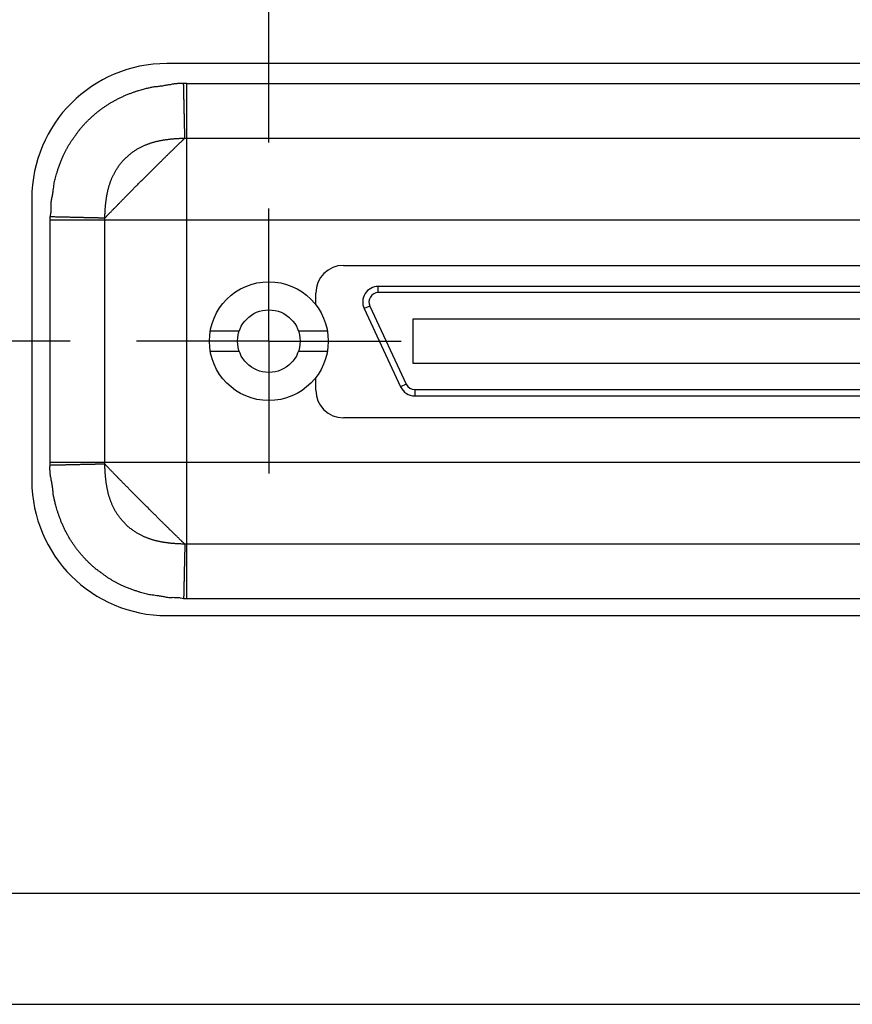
# Model space of a CAD drawing. Header units: inches. Extents: x 0 to 34, y 0 to 22.
# Tile 5 of 23: x 11.465 to 12.251, y 5.699 to 6.629. Entities that reach past the tile are written whole.
import ezdxf

# ---------------------------------------------------------------- set-up
doc = ezdxf.new("R2010")
doc.units = ezdxf.units.IN
doc.header["$LTSCALE"] = 1.87
doc.header["$MEASUREMENT"] = 0
doc.linetypes.add('CENTER', pattern=[0.6, 0.375, -0.075, 0.075, -0.075])
doc.layers.get('0').update_dxf_attribs({"linetype": 'CONTINUOUS'})
doc.layers.add('DEFAULT_1', color=7, linetype='CENTER')
doc.layers.add('DIMENSIONS', color=7, linetype='CONTINUOUS')
doc.styles.get("Standard").update_dxf_attribs({"font": 'txt', "width": 0.8})
doc.dimstyles.new('DIMSTYLE_2', dxfattribs={"dimtxt": 0.125, "dimasz": 0.18, "dimexe": 0.18, "dimexo": 0.0625, "dimgap": 0.09, "dimtad": 0, "dimtih": 1, "dimtoh": 1, "dimdec": 3, "dimlfac": 1.333333, "dimzin": 4, "dimdsep": 46, "dimtxsty": 'STANDARD', "dimblk": '_FILLED', "dimblk1": '_FILLED', "dimblk2": '_FILLED', "dimcen": 0.09, "dimadec": 0, "dimazin": 0, "dimtp": 0.01, "dimtm": 0.01, "dimtfac": 1, "dimtdec": 3, "dimtofl": 0, "dimtmove": 0, "dimatfit": 3, "dimldrblk": '_FILLED', "dimfxl": 1, "dimtolj": 1, "dimtzin": 4, "dimarcsym": 0})

# ---------------------------------------------------------------- blocks, each defined once
blk = doc.blocks.new('*D10')
at = {"layer": 'DIMENSIONS', "color": 2, "linetype": 'CONTINUOUS'}
blk.add_line((11.51251, 6.32523), (7.04668, 6.32523), dxfattribs=at)
at = {"layer": 'DIMENSIONS', "color": 2, "linetype": 'CONTINUOUS', "width": 0.8}
for s, p in [('[', (6.28418, 6.26273)), (']', (6.88418, 6.26273)), ('2X ', (5.45918, 6.26273)), ('.835', (5.75918, 6.26273)), ('21.21', (6.38418, 6.26273))]:
    blk.add_text(s, height=0.125, dxfattribs=at).set_placement(p)
blk = doc.blocks.new('_FILLED')
at = {"color": 0, "linetype": 'BYBLOCK'}
blk.add_solid([(0, 0), (-1, 0.1736), (-1, -0.1736)], dxfattribs=at)
blk = doc.blocks.new('*D16')
at = {"layer": 'DIMENSIONS', "color": 2, "linetype": 'CONTINUOUS'}
blk.add_line((11.70009, 6.51281), (11.70009, 7.68408), dxfattribs=at)
at = {"layer": 'DIMENSIONS', "color": 2, "linetype": 'CONTINUOUS', "width": 0.8}
for s, p in [(']', (11.76259, 9.07158)), ('134.31', (11.76259, 8.47158)), ('[', (11.76259, 8.37158)), ('5.288', (11.76259, 7.74658))]:
    blk.add_text(s, height=0.125, rotation=90, dxfattribs=at).set_placement(p)
blk = doc.blocks.new('*D17')
at = {"layer": 'DIMENSIONS', "color": 2, "linetype": 'CONTINUOUS'}
blk.add_line((12.81327, 6.51281), (12.81327, 7.68408), dxfattribs=at)
at = {"layer": 'DIMENSIONS', "color": 2, "linetype": 'CONTINUOUS', "width": 0.8}
for s, p in [(']', (12.87577, 9.07158)), ('172.01', (12.87577, 8.47158)), ('[', (12.87577, 8.37158)), ('6.772', (12.87577, 7.74658))]:
    blk.add_text(s, height=0.125, rotation=90, dxfattribs=at).set_placement(p)

msp = doc.modelspace()

# ---------------------------------------------------------------- linework, layer by layer
at = {"color": 7, "linetype": 'CONTINUOUS'}
for p, q in [((12.90956, 6.58736), (11.60381, 6.58736)), ((11.47631, 6.45986), (11.47631, 6.19361)), ((11.77068, 6.39677), (12.74268, 6.39677)), ((11.74443, 6.36048), (11.74443, 6.37052)), ((12.70993, 6.37691), (11.80343, 6.37691)), ((12.70993, 6.371), (11.80343, 6.371)), ((11.74373, 6.36048), (11.74443, 6.36048)), ((11.79005, 6.3559), (11.82447, 6.28209)), ((11.7954, 6.3584), (11.82983, 6.28458)), ((11.83591, 6.3459), (11.83591, 6.30457)), ((12.67745, 6.3459), (11.83591, 6.3459)), ((11.64481, 6.33483), (11.67216, 6.33483)), ((11.72801, 6.33483), (11.75536, 6.33483)), ((11.64481, 6.31564), (11.67216, 6.31564)), ((11.72801, 6.31564), (11.75536, 6.31564)), ((11.83591, 6.30457), (12.67745, 6.30457)), ((11.74443, 6.28998), (11.74373, 6.28998)), ((11.74443, 6.27902), (11.74443, 6.28998)), ((11.83785, 6.27947), (12.67551, 6.27947)), ((11.83785, 6.27356), (12.67551, 6.27356)), ((12.74268, 6.25277), (11.77068, 6.25277)), ((11.60381, 6.06611), (12.90956, 6.06611)), ((7.79418, 5.80408), (16.71918, 5.80408)), ((7.76418, 5.69908), (16.74918, 5.69908))]:
    msp.add_line(p, q, dxfattribs=at)
at = {"color": 9, "linetype": 'CONTINUOUS'}
for p, q in [((11.62255, 6.56843), (12.89081, 6.56843)), ((11.62256, 6.08204), (11.62256, 6.56843)), ((11.62256, 6.5169), (12.89081, 6.5169)), ((11.49373, 6.43961), (13.01963, 6.43961)), ((11.49373, 6.21085), (11.49373, 6.4396)), ((11.54526, 6.21086), (11.54526, 6.43961)), ((11.80343, 6.371), (11.80343, 6.37691)), ((11.7954, 6.3584), (11.79005, 6.3559)), ((11.82983, 6.28458), (11.82447, 6.28209)), ((11.83785, 6.27947), (11.83785, 6.27356)), ((11.49373, 6.21086), (13.01963, 6.21086)), ((12.89081, 6.13357), (11.62256, 6.13357)), ((12.89081, 6.08204), (11.62257, 6.08204))]:
    msp.add_line(p, q, dxfattribs=at)
at = {"color": 7, "linetype": 'CONTINUOUS'}
for radius in [0.0561, 0.02953]:
    msp.add_circle((11.70009, 6.32523), radius, dxfattribs=at)
for centre, radius, start, end in [((11.60381, 6.45986), 0.1275, 90, 180), ((11.77068, 6.37052), 0.02625, 90, 180), ((11.80343, 6.36214), 0.01476, 90, 205), ((11.80343, 6.36214), 0.00886, 90, 205), ((11.83785, 6.28833), 0.00886, 205, 270), ((11.77068, 6.27902), 0.02625, 180, 270), ((11.83785, 6.28833), 0.01476, 205, 270), ((11.60381, 6.19361), 0.1275, 180, 270)]:
    msp.add_arc(centre, radius, start, end, dxfattribs=at)
at = {"color": 9, "linetype": 'CONTINUOUS'}
for points, knots in [([(11.49377, 6.44256), (11.49386, 6.4435), (11.49449, 6.44551), (11.49454, 6.44888), (11.49485, 6.45263), (11.49441, 6.45663), (11.49537, 6.46054), (11.49602, 6.46424), (11.49657, 6.46763), (11.49698, 6.47065), (11.49719, 6.47339), (11.49783, 6.47586), (11.49838, 6.47826), (11.49902, 6.48069), (11.49973, 6.48323), (11.50056, 6.48599), (11.50155, 6.48901), (11.50271, 6.49222), (11.50398, 6.49548), (11.50529, 6.49856), (11.50657, 6.50137), (11.50782, 6.50392), (11.50907, 6.50633), (11.51036, 6.5087), (11.51174, 6.51106), (11.51315, 6.51347), (11.51483, 6.51575), (11.51648, 6.51805), (11.51811, 6.52033), (11.5198, 6.52251), (11.52124, 6.5248), (11.52298, 6.52677), (11.5247, 6.52877), (11.52655, 6.53077), (11.52855, 6.5329), (11.5309, 6.53498), (11.53327, 6.53728), (11.53577, 6.53949), (11.53829, 6.54158), (11.5408, 6.54355), (11.54332, 6.54538), (11.54585, 6.54713), (11.54842, 6.5488), (11.55106, 6.55042), (11.55378, 6.55198), (11.5566, 6.55351), (11.55952, 6.55497), (11.56249, 6.55637), (11.56551, 6.55769), (11.56852, 6.5589), (11.57145, 6.56001), (11.57427, 6.56095), (11.57689, 6.56189), (11.57942, 6.56233), (11.58163, 6.56309), (11.58363, 6.56372), (11.58548, 6.56415), (11.58718, 6.56454), (11.58882, 6.56491), (11.59048, 6.56523), (11.59219, 6.56566), (11.59403, 6.5656), (11.59592, 6.56588), (11.59789, 6.56613), (11.59989, 6.56642), (11.60188, 6.56676), (11.60384, 6.56706), (11.60567, 6.56754), (11.60747, 6.5675), (11.60899, 6.56814), (11.61047, 6.56828), (11.61179, 6.56846), (11.61301, 6.56857), (11.61414, 6.56865), (11.61519, 6.56869), (11.61617, 6.56871), (11.6171, 6.56872), (11.61798, 6.56868), (11.61884, 6.56872), (11.61937, 6.56852), (11.6196, 6.5684)], [0, 0, 0, 0, 0.014162, 0.031243, 0.050408, 0.07079, 0.091017, 0.110232, 0.127457, 0.142535, 0.15606, 0.168617, 0.180798, 0.193176, 0.206256, 0.220524, 0.236457, 0.253975, 0.271906, 0.288954, 0.304282, 0.318314, 0.331691, 0.345057, 0.3588, 0.372836, 0.387031, 0.401251, 0.415357, 0.429216, 0.442726, 0.455789, 0.468783, 0.482263, 0.496779, 0.512668, 0.529422, 0.546335, 0.562784, 0.578715, 0.594279, 0.609628, 0.62493, 0.640355, 0.656072, 0.672158, 0.688523, 0.705059, 0.721632, 0.737974, 0.753775, 0.768733, 0.782668, 0.79553, 0.807223, 0.817711, 0.827058, 0.835656, 0.843948, 0.852366, 0.861118, 0.870264, 0.879829, 0.889812, 0.900014, 0.910215, 0.920198, 0.929745, 0.93867, 0.946793, 0.954125, 0.960794, 0.966897, 0.972534, 0.97778, 0.982692, 0.987326, 0.991737, 0.995984, 1, 1, 1, 1]), ([(11.62255, 6.56843), (11.62222, 6.56843), (11.62157, 6.56843), (11.62058, 6.56842), (11.61993, 6.56841), (11.6196, 6.5684)], [0, 0, 0, 0, 0.334014, 0.664529, 1, 1, 1, 1]), ([(11.62082, 6.51688), (11.62082, 6.51701), (11.62081, 6.51727), (11.6208, 6.51769), (11.62079, 6.51818), (11.62078, 6.51871), (11.62076, 6.51931), (11.62075, 6.51996), (11.62073, 6.52066), (11.62072, 6.52142), (11.6207, 6.52223), (11.62068, 6.5231), (11.62066, 6.52401), (11.62064, 6.52498), (11.62061, 6.52599), (11.62059, 6.52706), (11.62056, 6.52817), (11.62054, 6.52932), (11.62051, 6.53052), (11.62048, 6.53176), (11.62045, 6.53304), (11.62043, 6.53437), (11.62039, 6.53573), (11.62036, 6.53713), (11.62033, 6.53856), (11.6203, 6.54003), (11.62026, 6.54153), (11.62023, 6.54306), (11.62019, 6.54461), (11.62016, 6.5462), (11.62012, 6.54781), (11.62009, 6.54944), (11.62005, 6.5511), (11.62001, 6.55277), (11.61997, 6.55446), (11.61994, 6.55617), (11.6199, 6.55789), (11.61986, 6.55963), (11.61982, 6.56137), (11.61978, 6.56312), (11.61974, 6.56488), (11.6197, 6.56664), (11.61967, 6.56781), (11.61966, 6.5684)], [0, 0, 0, 0, 0.007128, 0.015366, 0.024718, 0.035173, 0.04672, 0.059344, 0.073032, 0.087766, 0.10353, 0.120307, 0.13808, 0.156826, 0.176526, 0.197156, 0.218692, 0.24111, 0.264387, 0.288496, 0.313409, 0.339098, 0.365533, 0.392684, 0.42052, 0.449013, 0.478129, 0.507836, 0.538098, 0.568881, 0.60015, 0.63187, 0.664008, 0.696526, 0.729388, 0.762556, 0.795992, 0.829655, 0.863509, 0.897513, 0.93163, 0.965818, 1, 1, 1, 1]), ([(11.54528, 6.44136), (11.54529, 6.44204), (11.54532, 6.44334), (11.54539, 6.44521), (11.54547, 6.44694), (11.54556, 6.44855), (11.54566, 6.45005), (11.54577, 6.45147), (11.54588, 6.45283), (11.54601, 6.45413), (11.54614, 6.45541), (11.54629, 6.45665), (11.54644, 6.45787), (11.5466, 6.45906), (11.54677, 6.46023), (11.54695, 6.46136), (11.54714, 6.46248), (11.54734, 6.4636), (11.54756, 6.46473), (11.5478, 6.46588), (11.54807, 6.46707), (11.54835, 6.46826), (11.54866, 6.46945), (11.54897, 6.47062), (11.5493, 6.47175), (11.54964, 6.47285), (11.54999, 6.47394), (11.55036, 6.47503), (11.55076, 6.47614), (11.5512, 6.47729), (11.55168, 6.47847), (11.5522, 6.47968), (11.55276, 6.48089), (11.55334, 6.4821), (11.55396, 6.48332), (11.55461, 6.48454), (11.55532, 6.48579), (11.55608, 6.48705), (11.5569, 6.48834), (11.55777, 6.48964), (11.55869, 6.49093), (11.55966, 6.49221), (11.56067, 6.49348), (11.56175, 6.49475), (11.56287, 6.49601), (11.56405, 6.49725), (11.56528, 6.49847), (11.56654, 6.49964), (11.56783, 6.50078), (11.56913, 6.50185), (11.57043, 6.50287), (11.57173, 6.50383), (11.57302, 6.50473), (11.57429, 6.50557), (11.57555, 6.50635), (11.57679, 6.50708), (11.57803, 6.50777), (11.57927, 6.50842), (11.5805, 6.50904), (11.58173, 6.50962), (11.58295, 6.51016), (11.58416, 6.51067), (11.58535, 6.51114), (11.58651, 6.51157), (11.58763, 6.51197), (11.58873, 6.51234), (11.58982, 6.51268), (11.59091, 6.513), (11.59203, 6.51332), (11.59317, 6.51362), (11.59434, 6.51391), (11.59551, 6.51418), (11.59667, 6.51444), (11.59782, 6.51467), (11.59894, 6.51488), (11.60006, 6.51508), (11.60118, 6.51527), (11.60231, 6.51544), (11.60347, 6.51561), (11.60465, 6.51577), (11.60585, 6.51591), (11.60708, 6.51605), (11.60834, 6.51618), (11.60963, 6.51631), (11.61097, 6.51642), (11.61236, 6.51652), (11.61383, 6.51662), (11.61539, 6.51671), (11.61708, 6.51678), (11.6189, 6.51685), (11.62016, 6.51688), (11.62082, 6.51689)], [0, 0, 0, 0, 0.016617, 0.031895, 0.046002, 0.059102, 0.071363, 0.082953, 0.094042, 0.104767, 0.115218, 0.125473, 0.135537, 0.145378, 0.154975, 0.164376, 0.173651, 0.182886, 0.192229, 0.201849, 0.211829, 0.221985, 0.23207, 0.241934, 0.251563, 0.260967, 0.270254, 0.279612, 0.289233, 0.299295, 0.309789, 0.320575, 0.331507, 0.342499, 0.35362, 0.364967, 0.376628, 0.388677, 0.401176, 0.41404, 0.427054, 0.440143, 0.453447, 0.467055, 0.480911, 0.494941, 0.509075, 0.523226, 0.537287, 0.551149, 0.564704, 0.577899, 0.590719, 0.603171, 0.61529, 0.627112, 0.638694, 0.650099, 0.661369, 0.672492, 0.683441, 0.694184, 0.704659, 0.714799, 0.724547, 0.733965, 0.743229, 0.752519, 0.762006, 0.771712, 0.781548, 0.791416, 0.801204, 0.810789, 0.820129, 0.82935, 0.838606, 0.847993, 0.857537, 0.867255, 0.877162, 0.887272, 0.897601, 0.908197, 0.919137, 0.93052, 0.942512, 0.955285, 0.969011, 0.983862, 1, 1, 1, 1]), ([(11.54528, 6.44135), (11.54541, 6.44149), (11.54567, 6.44178), (11.54609, 6.44222), (11.54654, 6.44271), (11.54703, 6.44323), (11.54756, 6.44378), (11.54813, 6.44437), (11.54873, 6.445), (11.54937, 6.44566), (11.55004, 6.44636), (11.55075, 6.44709), (11.55148, 6.44785), (11.55225, 6.44865), (11.55306, 6.44947), (11.55389, 6.45033), (11.55476, 6.45123), (11.55566, 6.45215), (11.5566, 6.45311), (11.55756, 6.4541), (11.55855, 6.4551), (11.55955, 6.45613), (11.56056, 6.45715), (11.56156, 6.45818), (11.56257, 6.4592), (11.56358, 6.46023), (11.56461, 6.46128), (11.56568, 6.46236), (11.5668, 6.46348), (11.56795, 6.46465), (11.56913, 6.46584), (11.57033, 6.46705), (11.57155, 6.46828), (11.57278, 6.46952), (11.57402, 6.47077), (11.57527, 6.47202), (11.57652, 6.47328), (11.57779, 6.47455), (11.57906, 6.47583), (11.58035, 6.47712), (11.58163, 6.4784), (11.58292, 6.4797), (11.58422, 6.48099), (11.58551, 6.48228), (11.5868, 6.48356), (11.58808, 6.48484), (11.58936, 6.48612), (11.59063, 6.48738), (11.59189, 6.48864), (11.59315, 6.48988), (11.59439, 6.49111), (11.59561, 6.49233), (11.59683, 6.49353), (11.59803, 6.49472), (11.59921, 6.49589), (11.60038, 6.49704), (11.60152, 6.49818), (11.60266, 6.49929), (11.60377, 6.50039), (11.60486, 6.50146), (11.60593, 6.50251), (11.60697, 6.50354), (11.60799, 6.50454), (11.60898, 6.50551), (11.60995, 6.50645), (11.61088, 6.50735), (11.61178, 6.50823), (11.61265, 6.50908), (11.61349, 6.50989), (11.6143, 6.51067), (11.61507, 6.51142), (11.61581, 6.51214), (11.61652, 6.51282), (11.61719, 6.51346), (11.61783, 6.51407), (11.61842, 6.51464), (11.61898, 6.51516), (11.6195, 6.51565), (11.61998, 6.5161), (11.62041, 6.51651), (11.62069, 6.51676), (11.62082, 6.51688)], [0, 0, 0, 0, 0.005217, 0.010921, 0.017137, 0.023851, 0.031052, 0.038729, 0.046874, 0.055474, 0.064522, 0.074013, 0.083941, 0.0943, 0.105086, 0.116306, 0.127969, 0.140085, 0.152642, 0.165571, 0.178792, 0.192216, 0.205737, 0.219214, 0.232597, 0.246032, 0.259715, 0.273893, 0.288749, 0.304149, 0.319893, 0.335897, 0.352106, 0.368462, 0.384917, 0.401472, 0.418137, 0.434921, 0.451826, 0.468826, 0.485892, 0.502993, 0.520102, 0.537194, 0.554245, 0.571232, 0.588134, 0.604929, 0.621599, 0.638124, 0.654486, 0.670671, 0.686668, 0.702463, 0.718046, 0.733406, 0.748536, 0.763423, 0.778051, 0.792396, 0.806433, 0.820137, 0.833486, 0.846463, 0.85905, 0.871231, 0.883001, 0.894362, 0.905311, 0.915846, 0.925951, 0.935606, 0.944796, 0.953509, 0.961729, 0.969442, 0.976637, 0.983302, 0.989428, 0.995, 1, 1, 1, 1]), ([(11.62082, 6.51688), (11.62101, 6.51689), (11.6214, 6.5169), (11.62198, 6.5169), (11.62236, 6.5169), (11.62256, 6.5169)], [0, 0, 0, 0, 0.3337, 0.666875, 1, 1, 1, 1]), ([(11.49373, 6.4396), (11.49373, 6.43993), (11.49374, 6.44058), (11.49375, 6.44157), (11.49376, 6.44223), (11.49377, 6.44256)], [0, 0, 0, 0, 0.334011, 0.665475, 1, 1, 1, 1]), ([(11.54528, 6.44136), (11.54516, 6.44136), (11.54489, 6.44136), (11.54447, 6.44138), (11.54399, 6.44139), (11.54345, 6.4414), (11.54286, 6.44141), (11.54221, 6.44143), (11.5415, 6.44144), (11.54075, 6.44146), (11.53993, 6.44148), (11.53907, 6.4415), (11.53816, 6.44152), (11.53719, 6.44154), (11.53618, 6.44157), (11.53512, 6.44159), (11.53401, 6.44162), (11.53285, 6.44164), (11.53165, 6.44167), (11.53041, 6.4417), (11.52913, 6.44173), (11.52781, 6.44176), (11.52645, 6.44179), (11.52505, 6.44182), (11.52362, 6.44186), (11.52215, 6.44189), (11.52065, 6.44192), (11.51912, 6.44196), (11.51756, 6.442), (11.51598, 6.44203), (11.51436, 6.44207), (11.51273, 6.44211), (11.51108, 6.44214), (11.5094, 6.44218), (11.50771, 6.44222), (11.506, 6.44226), (11.50428, 6.4423), (11.50254, 6.44234), (11.5008, 6.44238), (11.49905, 6.44242), (11.49729, 6.44246), (11.49553, 6.4425), (11.49435, 6.44253), (11.49376, 6.44254)], [0, 0, 0, 0, 0.0071, 0.015329, 0.024673, 0.035121, 0.046661, 0.05928, 0.07296, 0.087686, 0.103441, 0.120208, 0.137969, 0.156703, 0.176391, 0.19701, 0.218538, 0.24095, 0.26422, 0.288322, 0.313227, 0.33891, 0.365342, 0.392492, 0.42033, 0.448823, 0.477938, 0.507643, 0.537906, 0.568692, 0.599967, 0.631695, 0.663839, 0.696361, 0.729226, 0.762398, 0.79584, 0.829514, 0.863381, 0.897401, 0.931534, 0.965742, 1, 1, 1, 1]), ([(11.54526, 6.43961), (11.54526, 6.4398), (11.54526, 6.44019), (11.54527, 6.44077), (11.54528, 6.44116), (11.54528, 6.44135)], [0, 0, 0, 0, 0.333229, 0.666156, 1, 1, 1, 1]), ([(11.49377, 6.20791), (11.49376, 6.20824), (11.49375, 6.20889), (11.49374, 6.20987), (11.49373, 6.21052), (11.49373, 6.21085)], [0, 0, 0, 0, 0.335471, 0.665986, 1, 1, 1, 1]), ([(11.54528, 6.20912), (11.54528, 6.20931), (11.54527, 6.2097), (11.54526, 6.21028), (11.54526, 6.21067), (11.54526, 6.21086)], [0, 0, 0, 0, 0.3337, 0.666875, 1, 1, 1, 1]), ([(11.6196, 6.08207), (11.61867, 6.08217), (11.61666, 6.08279), (11.61329, 6.08284), (11.60953, 6.08315), (11.60553, 6.08272), (11.60163, 6.08368), (11.59792, 6.08433), (11.59454, 6.08488), (11.59152, 6.08528), (11.58878, 6.0855), (11.58631, 6.08613), (11.5839, 6.08669), (11.58148, 6.08732), (11.57893, 6.08803), (11.57618, 6.08887), (11.57316, 6.08986), (11.56994, 6.09101), (11.56669, 6.09228), (11.56361, 6.09359), (11.5608, 6.09488), (11.55824, 6.09612), (11.55583, 6.09737), (11.55347, 6.09866), (11.5511, 6.10004), (11.54869, 6.10145), (11.54642, 6.10314), (11.54412, 6.10478), (11.54183, 6.10642), (11.53965, 6.10811), (11.53737, 6.10954), (11.53539, 6.11129), (11.5334, 6.113), (11.5314, 6.11486), (11.52927, 6.11686), (11.52718, 6.1192), (11.52489, 6.12157), (11.52268, 6.12407), (11.52058, 6.1266), (11.51862, 6.12911), (11.51678, 6.13163), (11.51504, 6.13416), (11.51336, 6.13673), (11.51175, 6.13936), (11.51018, 6.14209), (11.50866, 6.14491), (11.50719, 6.14782), (11.50579, 6.1508), (11.50448, 6.15382), (11.50326, 6.15682), (11.50216, 6.15976), (11.50121, 6.16257), (11.50028, 6.1652), (11.49983, 6.16773), (11.49908, 6.16994), (11.49844, 6.17194), (11.49802, 6.17378), (11.49762, 6.17548), (11.49726, 6.17713), (11.49694, 6.17879), (11.4965, 6.1805), (11.49657, 6.18234), (11.49628, 6.18423), (11.49604, 6.18619), (11.49574, 6.18819), (11.49541, 6.19019), (11.4951, 6.19214), (11.49462, 6.19398), (11.49467, 6.19578), (11.49402, 6.1973), (11.49388, 6.19877), (11.4937, 6.2001), (11.4936, 6.20132), (11.49352, 6.20244), (11.49347, 6.20349), (11.49345, 6.20448), (11.49345, 6.20541), (11.49348, 6.20629), (11.49345, 6.20714), (11.49364, 6.20767), (11.49377, 6.20791)], [0, 0, 0, 0, 0.014162, 0.031243, 0.050408, 0.07079, 0.091017, 0.110232, 0.127457, 0.142535, 0.15606, 0.168617, 0.180798, 0.193176, 0.206256, 0.220524, 0.236457, 0.253975, 0.271906, 0.288954, 0.304282, 0.318314, 0.331691, 0.345057, 0.3588, 0.372836, 0.387031, 0.401251, 0.415357, 0.429216, 0.442726, 0.455789, 0.468783, 0.482263, 0.496779, 0.512668, 0.529422, 0.546335, 0.562784, 0.578715, 0.594279, 0.609628, 0.62493, 0.640355, 0.656072, 0.672158, 0.688523, 0.705059, 0.721632, 0.737974, 0.753775, 0.768733, 0.782668, 0.79553, 0.807223, 0.817711, 0.827058, 0.835656, 0.843948, 0.852366, 0.861118, 0.870264, 0.879829, 0.889812, 0.900014, 0.910215, 0.920198, 0.929745, 0.93867, 0.946793, 0.954125, 0.960794, 0.966897, 0.972534, 0.97778, 0.982692, 0.987326, 0.991737, 0.995984, 1, 1, 1, 1]), ([(11.54528, 6.20912), (11.54516, 6.20912), (11.54489, 6.20911), (11.54447, 6.2091), (11.54399, 6.20909), (11.54345, 6.20908), (11.54286, 6.20907), (11.54221, 6.20905), (11.5415, 6.20904), (11.54074, 6.20902), (11.53993, 6.209), (11.53907, 6.20898), (11.53815, 6.20896), (11.53719, 6.20894), (11.53617, 6.20892), (11.53511, 6.20889), (11.534, 6.20887), (11.53285, 6.20884), (11.53165, 6.20882), (11.53041, 6.20879), (11.52912, 6.20876), (11.5278, 6.20873), (11.52644, 6.2087), (11.52504, 6.20867), (11.52361, 6.20864), (11.52214, 6.2086), (11.52064, 6.20857), (11.51911, 6.20853), (11.51755, 6.2085), (11.51597, 6.20846), (11.51436, 6.20843), (11.51272, 6.20839), (11.51107, 6.20835), (11.50939, 6.20832), (11.5077, 6.20828), (11.50599, 6.20824), (11.50427, 6.2082), (11.50254, 6.20816), (11.50079, 6.20812), (11.49904, 6.20808), (11.49729, 6.20804), (11.49553, 6.208), (11.49435, 6.20798), (11.49377, 6.20796)], [0, 0, 0, 0, 0.007128, 0.015366, 0.024718, 0.035173, 0.04672, 0.059344, 0.073032, 0.087766, 0.10353, 0.120307, 0.13808, 0.156826, 0.176526, 0.197156, 0.218692, 0.24111, 0.264387, 0.288496, 0.313409, 0.339098, 0.365533, 0.392684, 0.42052, 0.449013, 0.478129, 0.507836, 0.538098, 0.568881, 0.60015, 0.63187, 0.664008, 0.696526, 0.729388, 0.762556, 0.795992, 0.829655, 0.863509, 0.897513, 0.93163, 0.965818, 1, 1, 1, 1]), ([(11.62081, 6.13359), (11.62067, 6.13371), (11.62039, 6.13397), (11.61994, 6.13439), (11.61946, 6.13484), (11.61894, 6.13534), (11.61838, 6.13587), (11.61779, 6.13644), (11.61716, 6.13704), (11.6165, 6.13768), (11.61581, 6.13835), (11.61508, 6.13905), (11.61431, 6.13979), (11.61352, 6.14056), (11.61269, 6.14136), (11.61183, 6.1422), (11.61094, 6.14306), (11.61001, 6.14397), (11.60905, 6.1449), (11.60807, 6.14587), (11.60706, 6.14685), (11.60604, 6.14785), (11.60501, 6.14886), (11.60399, 6.14987), (11.60296, 6.15087), (11.60194, 6.15189), (11.60089, 6.15292), (11.59981, 6.15399), (11.59868, 6.1551), (11.59752, 6.15625), (11.59632, 6.15743), (11.59511, 6.15864), (11.59388, 6.15985), (11.59264, 6.16108), (11.5914, 6.16232), (11.59014, 6.16357), (11.58888, 6.16483), (11.58761, 6.16609), (11.58633, 6.16737), (11.58505, 6.16865), (11.58376, 6.16994), (11.58247, 6.17123), (11.58118, 6.17252), (11.57989, 6.17381), (11.5786, 6.1751), (11.57732, 6.17639), (11.57605, 6.17766), (11.57478, 6.17894), (11.57353, 6.1802), (11.57228, 6.18145), (11.57105, 6.18269), (11.56984, 6.18392), (11.56863, 6.18513), (11.56745, 6.18633), (11.56628, 6.18751), (11.56512, 6.18868), (11.56399, 6.18983), (11.56287, 6.19096), (11.56177, 6.19207), (11.5607, 6.19317), (11.55965, 6.19423), (11.55863, 6.19528), (11.55763, 6.1963), (11.55666, 6.19729), (11.55572, 6.19825), (11.55481, 6.19918), (11.55393, 6.20008), (11.55309, 6.20095), (11.55227, 6.20179), (11.55149, 6.2026), (11.55074, 6.20338), (11.55003, 6.20412), (11.54935, 6.20483), (11.5487, 6.2055), (11.5481, 6.20613), (11.54753, 6.20673), (11.547, 6.20729), (11.54651, 6.2078), (11.54607, 6.20828), (11.54566, 6.20872), (11.5454, 6.20899), (11.54528, 6.20912)], [0, 0, 0, 0, 0.005217, 0.010921, 0.017137, 0.023851, 0.031052, 0.038729, 0.046874, 0.055474, 0.064522, 0.074013, 0.083941, 0.0943, 0.105086, 0.116306, 0.127969, 0.140085, 0.152642, 0.165571, 0.178792, 0.192216, 0.205737, 0.219214, 0.232597, 0.246032, 0.259715, 0.273893, 0.288749, 0.304149, 0.319893, 0.335897, 0.352106, 0.368462, 0.384917, 0.401472, 0.418137, 0.434921, 0.451826, 0.468826, 0.485892, 0.502993, 0.520102, 0.537194, 0.554245, 0.571232, 0.588134, 0.604929, 0.621599, 0.638124, 0.654486, 0.670671, 0.686668, 0.702463, 0.718046, 0.733406, 0.748536, 0.763423, 0.778051, 0.792396, 0.806433, 0.820137, 0.833486, 0.846463, 0.85905, 0.871231, 0.883001, 0.894362, 0.905311, 0.915846, 0.925951, 0.935606, 0.944796, 0.953509, 0.961729, 0.969442, 0.976637, 0.983302, 0.989428, 0.995, 1, 1, 1, 1]), ([(11.6208, 6.13358), (11.62012, 6.1336), (11.61883, 6.13363), (11.61695, 6.13369), (11.61522, 6.13377), (11.61362, 6.13386), (11.61212, 6.13396), (11.6107, 6.13407), (11.60934, 6.13419), (11.60803, 6.13431), (11.60676, 6.13445), (11.60551, 6.13459), (11.60429, 6.13474), (11.6031, 6.13491), (11.60194, 6.13508), (11.6008, 6.13526), (11.59968, 6.13545), (11.59856, 6.13565), (11.59744, 6.13587), (11.59628, 6.13611), (11.5951, 6.13637), (11.5939, 6.13666), (11.59271, 6.13696), (11.59155, 6.13728), (11.59042, 6.1376), (11.58931, 6.13794), (11.58823, 6.13829), (11.58714, 6.13867), (11.58603, 6.13907), (11.58488, 6.13951), (11.58369, 6.13999), (11.58249, 6.14051), (11.58128, 6.14106), (11.58006, 6.14164), (11.57885, 6.14226), (11.57762, 6.14292), (11.57638, 6.14362), (11.57511, 6.14438), (11.57383, 6.1452), (11.57253, 6.14607), (11.57124, 6.14699), (11.56995, 6.14796), (11.56868, 6.14898), (11.56741, 6.15005), (11.56615, 6.15118), (11.56491, 6.15236), (11.5637, 6.15358), (11.56252, 6.15484), (11.56139, 6.15613), (11.56031, 6.15743), (11.55929, 6.15874), (11.55833, 6.16003), (11.55744, 6.16132), (11.5566, 6.16259), (11.55582, 6.16385), (11.55508, 6.1651), (11.55439, 6.16634), (11.55374, 6.16757), (11.55313, 6.16881), (11.55255, 6.17003), (11.55201, 6.17126), (11.5515, 6.17246), (11.55103, 6.17365), (11.55059, 6.17481), (11.5502, 6.17594), (11.54983, 6.17704), (11.54949, 6.17812), (11.54916, 6.17922), (11.54885, 6.18033), (11.54854, 6.18148), (11.54826, 6.18264), (11.54798, 6.18381), (11.54773, 6.18498), (11.5475, 6.18612), (11.54728, 6.18725), (11.54708, 6.18836), (11.5469, 6.18948), (11.54672, 6.19062), (11.54656, 6.19177), (11.5464, 6.19295), (11.54625, 6.19415), (11.54611, 6.19538), (11.54598, 6.19664), (11.54586, 6.19793), (11.54575, 6.19927), (11.54564, 6.20066), (11.54555, 6.20213), (11.54546, 6.2037), (11.54538, 6.20538), (11.54532, 6.2072), (11.54529, 6.20846), (11.54528, 6.20912)], [0, 0, 0, 0, 0.016617, 0.031895, 0.046002, 0.059102, 0.071363, 0.082953, 0.094042, 0.104767, 0.115218, 0.125473, 0.135537, 0.145378, 0.154975, 0.164376, 0.173651, 0.182886, 0.192229, 0.201849, 0.211829, 0.221985, 0.23207, 0.241934, 0.251563, 0.260967, 0.270254, 0.279612, 0.289233, 0.299295, 0.309789, 0.320575, 0.331507, 0.342499, 0.35362, 0.364967, 0.376628, 0.388677, 0.401176, 0.41404, 0.427054, 0.440143, 0.453447, 0.467055, 0.480911, 0.494941, 0.509075, 0.523226, 0.537287, 0.551149, 0.564704, 0.577899, 0.590719, 0.603171, 0.61529, 0.627112, 0.638694, 0.650099, 0.661369, 0.672492, 0.683441, 0.694184, 0.704659, 0.714799, 0.724547, 0.733965, 0.743229, 0.752519, 0.762006, 0.771712, 0.781548, 0.791416, 0.801204, 0.810789, 0.820129, 0.82935, 0.838606, 0.847993, 0.857537, 0.867255, 0.877162, 0.887272, 0.897601, 0.908197, 0.919137, 0.93052, 0.942512, 0.955285, 0.969011, 0.983862, 1, 1, 1, 1]), ([(11.6208, 6.13358), (11.6208, 6.13346), (11.6208, 6.1332), (11.62079, 6.13278), (11.62078, 6.13229), (11.62077, 6.13176), (11.62075, 6.13116), (11.62074, 6.13051), (11.62072, 6.12981), (11.6207, 6.12905), (11.62068, 6.12824), (11.62066, 6.12737), (11.62064, 6.12646), (11.62062, 6.1255), (11.6206, 6.12448), (11.62057, 6.12342), (11.62055, 6.12231), (11.62052, 6.12116), (11.62049, 6.11996), (11.62046, 6.11872), (11.62043, 6.11744), (11.6204, 6.11611), (11.62037, 6.11475), (11.62034, 6.11335), (11.62031, 6.11192), (11.62027, 6.11045), (11.62024, 6.10895), (11.6202, 6.10742), (11.62017, 6.10586), (11.62013, 6.10428), (11.6201, 6.10267), (11.62006, 6.10104), (11.62002, 6.09938), (11.61998, 6.09771), (11.61994, 6.09601), (11.6199, 6.0943), (11.61986, 6.09258), (11.61982, 6.09085), (11.61979, 6.0891), (11.61974, 6.08735), (11.6197, 6.08559), (11.61966, 6.08383), (11.61964, 6.08266), (11.61962, 6.08207)], [0, 0, 0, 0, 0.0071, 0.015329, 0.024673, 0.035121, 0.046661, 0.05928, 0.07296, 0.087686, 0.103441, 0.120208, 0.137969, 0.156703, 0.176391, 0.19701, 0.218538, 0.24095, 0.26422, 0.288322, 0.313227, 0.33891, 0.365342, 0.392492, 0.42033, 0.448823, 0.477938, 0.507643, 0.537906, 0.568692, 0.599967, 0.631695, 0.663839, 0.696361, 0.729226, 0.762398, 0.79584, 0.829514, 0.863381, 0.897401, 0.931534, 0.965742, 1, 1, 1, 1]), ([(11.62256, 6.13357), (11.62236, 6.13357), (11.62197, 6.13357), (11.62139, 6.13357), (11.62101, 6.13358), (11.62081, 6.13359)], [0, 0, 0, 0, 0.333229, 0.666156, 1, 1, 1, 1]), ([(11.62257, 6.08204), (11.62224, 6.08204), (11.62158, 6.08204), (11.62059, 6.08205), (11.61993, 6.08206), (11.6196, 6.08207)], [0, 0, 0, 0, 0.334011, 0.665475, 1, 1, 1, 1])]:
    msp.add_open_spline(points, degree=3, knots=knots, dxfattribs=at)
at = {"layer": 'DEFAULT_1', "color": 7, "linetype": 'CENTER'}
for q in [(11.70009, 6.45031), (11.57501, 6.32523), (11.70009, 6.20016), (11.82516, 6.32523)]:
    msp.add_line((11.70009, 6.32523), q, dxfattribs=at)

# ---------------------------------------------------------------- dimensions: what is measured, and where the dimension line sits
at = {"layer": 'DIMENSIONS', "color": 2, "linetype": 'CONTINUOUS'}
for feature_location, picture, middle in [((11.70009, 6.51281), '*D16', (11.70009, 8.45908)), ((12.81327, 6.51281), '*D17', (12.81327, 8.45908))]:
    dim = msp.add_ordinate_dim(feature_location=feature_location, offset=(0, 1.17127), dtype=1, origin=(7.73418, 6.96658), dimstyle='DIMSTYLE_2', dxfattribs=at)
    dim.commit()
    dim.dimension.update_dxf_attribs({"geometry": picture, "text_midpoint": middle})
dim = msp.add_ordinate_dim(feature_location=(11.51251, 6.32523), offset=(-4.46583, 0), dtype=0, origin=(7.76418, 5.69908), text='2X <>', dimstyle='DIMSTYLE_2', dxfattribs=at)
dim.commit()
dim.dimension.update_dxf_attribs({"geometry": '*D10', "text_midpoint": (6.22168, 6.32523)})

doc.saveas('drawing.dxf')
